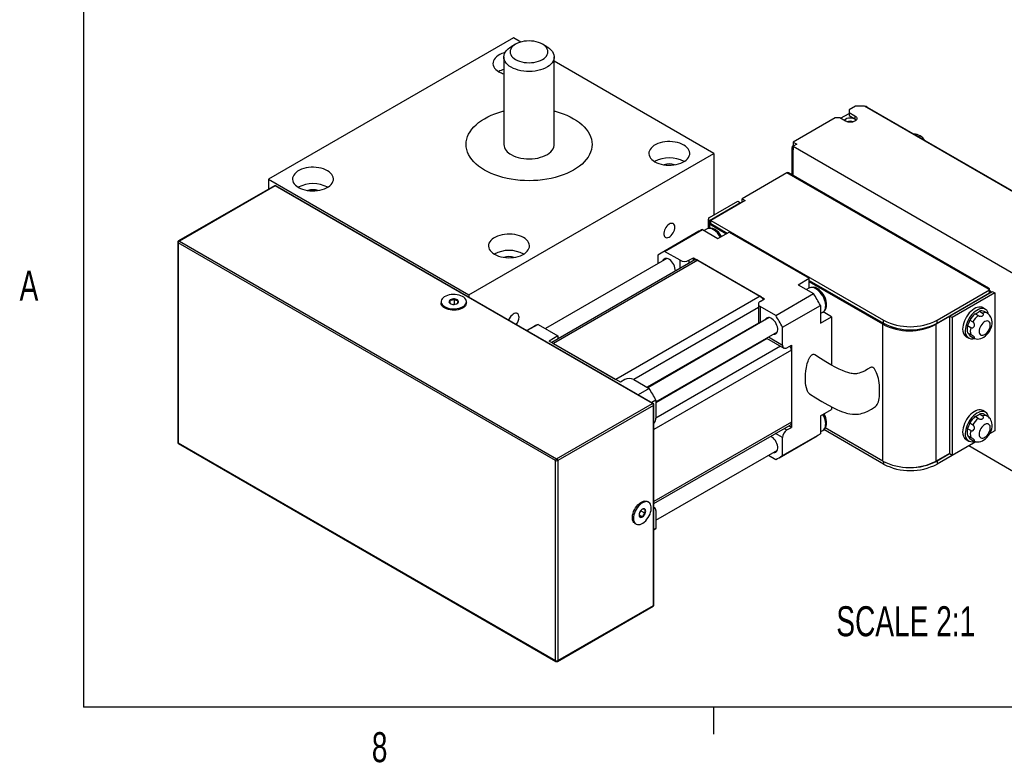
# Model space of a CAD drawing. Extents: x 11 to 421, y 5 to 275.
# Tile 1 of 7: x 11 to 89, y 6 to 65. Entities that reach past the tile are written whole.
import ezdxf
from ezdxf.enums import TextEntityAlignment as Align

# ---------------------------------------------------------------- set-up
doc = ezdxf.new("R2010")
doc.units = 0
doc.layers.get('0').update_dxf_attribs({"linetype": 'CONTINUOUS'})

msp = doc.modelspace()

# ---------------------------------------------------------------- linework, layer by layer
at = {"color": 7, "linetype": 'CONTINUOUS'}
for p, q in [((15.9068, 270.3087), (15.9068, 9.9587)), ((50.019, 63.1227), (30.5735, 51.8971)), ((50.1956, 62.6136), (49.842, 62.4094)), ((50.6086, 62.7824), (50.019, 63.1227)), ((52.6708, 62.4094), (52.3172, 62.6136)), ((49.2564, 61.5931), (49.2564, 54.6525)), ((53.2564, 54.6525), (53.2564, 61.5931)), ((65.9289, 53.9381), (53.2564, 61.2538)), ((75.9875, 56.7241), (76.6592, 57.1118)), ((77.1719, 57.6936), (76.6592, 57.3976)), ((76.6592, 57.3976), (76.6592, 57.1935)), ((76.6592, 57.1935), (77.1188, 56.9282)), ((76.6592, 57.1935), (76.6592, 56.9486)), ((77.879, 57.6936), (77.1719, 57.6936)), ((93.1525, 48.8764), (77.879, 57.6936)), ((78.0911, 57.6119), (95.592, 47.5088)), ((75.5632, 56.7649), (72.2221, 54.8361)), ((75.9168, 56.7649), (75.5632, 56.7649)), ((76.3764, 56.4996), (75.9168, 56.7649)), ((76.6592, 56.9486), (77.1188, 56.6832)), ((77.1188, 56.9282), (77.1188, 56.6832)), ((72.2221, 54.8361), (72.505, 54.6729)), ((72.2221, 54.8361), (72.2221, 54.5912)), ((46.4834, 42.7125), (65.9289, 53.9381)), ((65.9289, 53.9381), (65.9289, 49.0393)), ((72.105, 54.3871), (72.105, 52.2699)), ((72.505, 54.6729), (72.2221, 54.5096)), ((72.2221, 54.5912), (72.2928, 54.5504)), ((72.2221, 54.5503), (72.2575, 54.5708)), ((72.2221, 54.5096), (89.723, 44.4065)), ((72.2221, 54.5096), (72.2221, 54.2238)), ((71.7271, 52.3866), (68.1739, 50.3353)), ((87.6017, 43.2224), (71.7271, 52.3866)), ((87.7517, 43.2372), (71.8771, 52.4014)), ((30.5735, 51.8971), (46.4834, 42.7125)), ((30.5735, 51.8971), (30.5735, 51.1025)), ((31.0414, 51.3726), (23.44, 46.9844)), ((31.1039, 51.3664), (23.5025, 46.9782)), ((61.0498, 34.079), (31.1039, 51.3664)), ((61.1123, 34.0852), (31.1664, 51.3726)), ((65.5753, 48.8352), (67.8204, 50.1312)), ((68.4214, 50.1925), (65.6814, 48.6107)), ((67.8204, 50.1312), (68.0325, 50.0088)), ((68.1739, 50.3353), (68.4214, 50.1925)), ((68.1739, 50.0904), (68.1739, 50.3353)), ((68.1739, 50.0904), (68.2093, 50.07)), ((68.0325, 50.0088), (65.5753, 48.5903)), ((68.0325, 49.968), (68.0325, 50.0088)), ((65.4874, 48.7127), (65.4874, 47.9875)), ((65.5753, 48.3045), (65.5753, 48.5903)), ((65.6814, 48.6107), (79.3993, 40.6915)), ((65.6814, 48.3657), (65.6814, 48.6107)), ((64.7407, 47.7506), (61.7355, 46.0158)), ((62.0115, 46.1574), (65.0167, 47.8922)), ((65.0167, 47.8922), (66.2471, 47.182)), ((65.3436, 47.9303), (65.1471, 47.8169)), ((65.6814, 48.3657), (65.5753, 48.3045)), ((66.8834, 47.5493), (65.5753, 48.3045)), ((65.6814, 48.3657), (66.9895, 47.6106)), ((66.2471, 47.182), (67.131, 47.6922)), ((67.131, 47.6922), (73.4949, 44.0184)), ((23.5025, 46.9782), (53.4484, 29.6908)), ((23.3775, 46.8762), (23.3775, 30.9944)), ((53.3601, 29.5377), (23.4141, 46.8251)), ((23.4141, 46.8251), (23.4141, 30.9434)), ((63.2419, 45.4471), (62.0115, 46.1574)), ((62.1936, 45.5923), (52.551, 40.0258)), ((64.4061, 45.4718), (53.0545, 38.9187)), ((64.6561, 45.4471), (53.2009, 38.8342)), ((61.4741, 45.847), (61.4741, 45.177)), ((63.949, 45.4471), (64.3025, 45.6512)), ((64.3025, 45.6512), (69.9594, 42.3856)), ((64.3025, 45.4121), (64.3025, 45.6512)), ((64.6561, 45.4471), (69.6058, 42.5897)), ((72.611, 43.5081), (73.4949, 44.0184)), ((73.4949, 43.7326), (73.4949, 44.0184)), ((73.4949, 43.8551), (79.3993, 40.4466)), ((72.611, 43.5081), (73.8414, 42.7979)), ((73.4753, 43.236), (73.2788, 43.1226)), ((79.3285, 40.3649), (73.4949, 43.7326)), ((73.4949, 43.2451), (73.4949, 43.7326)), ((83.6419, 40.6915), (87.8138, 43.0999)), ((87.8138, 43.0999), (87.6017, 43.2224)), ((87.8138, 42.855), (87.8138, 43.0999)), ((44.9899, 42.033), (44.9899, 42.2979)), ((45.3404, 41.9773), (45.3404, 42.3754)), ((46.4834, 42.7125), (46.4834, 42.5303)), ((69.6058, 42.5897), (58.1507, 35.9768)), ((69.6058, 42.1815), (69.9594, 42.3856)), ((70.8362, 41.063), (73.8414, 42.7979)), ((83.6419, 40.4466), (87.8138, 42.855)), ((84.6318, 41.018), (88.026, 42.9774)), ((88.2381, 42.855), (84.844, 40.8956)), ((87.9017, 42.9057), (87.9017, 42.9366)), ((88.026, 42.9774), (88.2381, 42.855)), ((88.2381, 42.855), (88.2381, 31.9133)), ((44.2814, 42.1614), (44.2814, 42.0594)), ((45.2107, 41.9487), (45.3404, 41.9773)), ((45.3404, 41.9773), (45.39, 41.9541)), ((45.5331, 42.0023), (45.5728, 42.025)), ((46.2814, 42.0594), (46.2814, 42.1614)), ((69.4594, 41.9774), (69.4594, 40.3981)), ((70.8362, 41.063), (69.6058, 41.7733)), ((71.3736, 40.1322), (74.3788, 41.867)), ((74.3788, 41.867), (74.3788, 40.4463)), ((87.4863, 41.553), (87.2742, 41.6755)), ((70.3253, 40.898), (60.6828, 35.3314)), ((74.3788, 41.2173), (74.5752, 41.3307)), ((74.3788, 40.4463), (75.2627, 40.9565)), ((75.2627, 40.9565), (74.5917, 41.3438)), ((75.2627, 40.9565), (75.2627, 37.1268)), ((79.3993, 40.4466), (79.3993, 40.6915)), ((84.6318, 40.9772), (83.5712, 40.3649)), ((83.6419, 40.4466), (83.6419, 40.6915)), ((84.844, 40.8956), (84.6318, 41.018)), ((84.6318, 41.018), (84.6318, 30.0764)), ((84.844, 40.8956), (84.844, 29.9539)), ((86.2409, 40.6941), (86.4884, 40.5512)), ((86.8941, 41.0558), (86.6466, 41.1986)), ((87.0012, 41.4034), (87.2487, 41.2605)), ((87.6338, 41.2369), (87.3863, 41.3798)), ((51.6946, 40.2193), (51.0906, 39.8706)), ((51.9706, 40.3609), (51.106, 39.8617)), ((51.9706, 40.3609), (53.5545, 39.4465)), ((71.3736, 38.7114), (71.3736, 40.1322)), ((79.3285, 29.5049), (79.3285, 40.3649)), ((83.5712, 29.5049), (83.5712, 40.3649)), ((86.3111, 40.0942), (86.0636, 40.2371)), ((53.5545, 39.4465), (52.8474, 39.0383)), ((53.5545, 39.4465), (53.5545, 39.2074)), ((61.3327, 34.2055), (70.9753, 39.7721)), ((70.1092, 39.2722), (71.4772, 38.4825)), ((85.9493, 39.3805), (86.1614, 39.258)), ((86.0636, 39.6962), (86.3111, 39.5533)), ((86.4884, 39.301), (86.2409, 39.4439)), ((86.2409, 39.4439), (86.2614, 39.4312)), ((86.2614, 39.4312), (86.5089, 39.2883)), ((58.5042, 35.7727), (52.8474, 39.0383)), ((53.2009, 38.8342), (58.1507, 35.9768)), ((71.7271, 38.5072), (72.0807, 38.7113)), ((72.0807, 38.7113), (72.0807, 32.179)), ((72.0807, 38.3031), (72.0807, 32.5873)), ((58.8578, 35.9768), (58.5042, 35.7727)), ((59.5649, 35.9768), (60.7953, 35.2665)), ((60.7953, 35.2665), (59.9306, 34.7673)), ((53.4484, 29.6908), (61.0498, 34.079)), ((61.1382, 33.9259), (53.5368, 29.5377)), ((61.3327, 34.3357), (61.0055, 34.1468)), ((61.1382, 18.0442), (61.1382, 33.9259)), ((61.1748, 18.0952), (61.1748, 33.9769)), ((61.3327, 34.3357), (61.3327, 32.9149)), ((74.3788, 33.0974), (75.2627, 33.6076)), ((75.2627, 33.8084), (75.2627, 33.6076)), ((74.3788, 33.0974), (74.3788, 31.6766)), ((86.8941, 32.8904), (86.6466, 33.0332)), ((87.0012, 33.238), (87.2487, 33.0951)), ((87.4863, 33.3876), (87.2742, 33.5101)), ((87.6338, 33.0715), (87.3863, 33.2144)), ((61.1748, 26.1223), (71.9771, 32.3583)), ((71.7271, 31.9749), (72.0807, 32.179)), ((72.0807, 32.179), (71.8736, 32.2986)), ((79.3285, 29.5049), (74.7704, 32.1362)), ((86.3111, 31.9288), (86.0636, 32.0717)), ((86.2409, 32.5286), (86.4884, 32.3858)), ((71.1122, 29.773), (74.1174, 31.5079)), ((71.3736, 29.9418), (74.3788, 31.6766)), ((71.3736, 29.9418), (71.3736, 31.3625)), ((74.3788, 31.8271), (74.5752, 31.9405)), ((79.3993, 29.2599), (74.6555, 31.9985)), ((86.0636, 31.5308), (86.3111, 31.3879)), ((86.4884, 31.1356), (86.2409, 31.2785)), ((86.2409, 31.2785), (86.2614, 31.2658)), ((86.2614, 31.2658), (86.5089, 31.1229)), ((88.2381, 31.9133), (87.8169, 31.6701)), ((23.4141, 30.9434), (53.3601, 13.656)), ((23.44, 30.8862), (53.3859, 13.5987)), ((86.7293, 31.0422), (83.6419, 29.2599)), ((86.7292, 31.0423), (84.844, 29.9539)), ((85.9493, 31.215), (86.1614, 31.0926)), ((89.723, 28.6473), (86.1518, 30.7089)), ((61.3327, 24.8153), (70.9753, 30.3819)), ((70.2557, 29.9665), (70.8362, 29.6314)), ((84.6318, 30.1172), (83.5712, 29.5049)), ((84.6318, 30.0764), (83.6419, 29.5049)), ((84.844, 29.9539), (84.6318, 30.0764)), ((53.3601, 13.656), (53.3601, 29.5377)), ((53.5368, 29.5377), (53.5368, 13.656)), ((83.6419, 29.5049), (83.6419, 29.2599)), ((60.7543, 26.2388), (60.6659, 26.2898)), ((61.2291, 25.795), (61.1748, 25.8263)), ((59.995, 25.2214), (60.259, 25.069)), ((60.1417, 25.5571), (60.038, 25.4253)), ((60.1413, 25.5847), (60.1417, 25.5571)), ((60.1417, 25.5571), (60.4864, 25.3581)), ((61.3327, 25.566), (61.3327, 24.1453)), ((59.666, 24.5577), (59.7544, 24.5067)), ((61.3327, 24.1453), (61.1748, 24.0541)), ((53.5109, 13.5987), (61.1123, 17.9869)), ((53.5368, 13.656), (61.1382, 18.0442)), ((415.9568, 9.9587), (15.9068, 9.9587)), ((65.9067, 9.9587), (65.9067, 7.8048))]:
    msp.add_line(p, q, dxfattribs=at)
at = {"color": 8, "linetype": 'CONTINUOUS'}
for p, q in [((72.2221, 52.2023), (72.2221, 54.2238)), ((65.5753, 48.3045), (65.5753, 48.0003)), ((63.2419, 44.7997), (63.2419, 45.4471)), ((63.949, 45.4471), (63.949, 45.208)), ((69.4594, 41.6886), (59.565, 35.9767)), ((69.6058, 41.7733), (69.6058, 40.4826)), ((69.4594, 40.4638), (60.6258, 35.3643)), ((70.1665, 39.2391), (61.3327, 34.1394)), ((70.2557, 39.3567), (71.3736, 38.7114)), ((86.5078, 39.289), (86.4884, 39.301)), ((72.0807, 38.3031), (61.1748, 32.0072)), ((71.2272, 38.6268), (61.3327, 32.9148)), ((72.0807, 32.5873), (61.1748, 26.2915)), ((71.52, 32.0945), (71.7271, 31.9749)), ((71.3736, 31.3625), (70.8129, 31.6862)), ((86.5078, 31.1236), (86.4884, 31.1356)), ((79.3993, 29.4654), (79.3993, 29.2599))]:
    msp.add_line(p, q, dxfattribs=at)
at = {"color": 7, "linetype": 'CONTINUOUS'}
for points in [[(50.1957, 61.3891), (50.3433, 61.3144), (50.5064, 61.2514), (50.6824, 61.2013), (50.8682, 61.1649), (51.0606, 61.1428), (51.2564, 61.1354), (51.4522, 61.1428), (51.6446, 61.1649), (51.8304, 61.2013), (52.0064, 61.2514), (52.1695, 61.3144), (52.3171, 61.3891), (52.4464, 61.4742), (52.5554, 61.5684), (52.6422, 61.67), (52.7053, 61.7772), (52.7436, 61.8883), (52.7564, 62.0014), (52.7436, 62.1144), (52.7053, 62.2255), (52.6422, 62.3327), (52.5554, 62.4343), (52.4464, 62.5285), (52.3171, 62.6137), (52.1695, 62.6883), (52.0064, 62.7513), (51.8304, 62.8014), (51.6446, 62.8378), (51.4522, 62.8599), (51.2564, 62.8673), (51.0606, 62.8599), (50.8682, 62.8378), (50.6824, 62.8014), (50.5064, 62.7513), (50.3433, 62.6883), (50.1957, 62.6137), (50.0664, 62.5285), (49.9574, 62.4343), (49.8706, 62.3327), (49.8075, 62.2255), (49.7692, 62.1144), (49.7564, 62.0014), (49.7692, 61.8883), (49.8075, 61.7772), (49.8706, 61.67), (49.9574, 61.5684), (50.0664, 61.4742), (50.1957, 61.3891)], [(49.3465, 61.9357), (49.2812, 61.9176), (49.1056, 61.8576), (48.9443, 61.7854), (48.8, 61.7021), (48.675, 61.609), (48.5711, 61.5076), (48.49, 61.3995), (48.4331, 61.2863), (48.4012, 61.17), (48.3948, 61.0522), (48.414, 60.935), (48.4585, 60.82), (48.5276, 60.7091), (48.6203, 60.6042), (48.735, 60.5067), (48.8699, 60.4184)], [(49.8422, 60.7767), (49.6902, 60.8751), (49.5586, 60.9828), (49.4492, 61.0985), (49.3633, 61.2207), (49.3021, 61.3477), (49.2664, 61.4779), (49.2566, 61.6096), (49.2729, 61.7411), (49.315, 61.8706), (49.3825, 61.9966), (49.4744, 62.1173), (49.5895, 62.2311), (49.7264, 62.3366), (49.842, 62.4094)], [(52.6708, 62.4094), (52.749, 62.3616), (52.8911, 62.2583), (53.0118, 62.1464), (53.1096, 62.0273), (53.1832, 61.9025), (53.2318, 61.7737), (53.2546, 61.6425), (53.2513, 61.5107), (53.222, 61.38), (53.1671, 61.252), (53.0873, 61.1285), (52.9837, 61.011), (52.8575, 60.9012), (52.7104, 60.8003), (52.5444, 60.7098), (52.3616, 60.6308), (52.1644, 60.5644), (51.9553, 60.5113), (51.7372, 60.4724), (51.5127, 60.448), (51.285, 60.4386), (51.0568, 60.4443), (50.8313, 60.4649), (50.6113, 60.5002), (50.3997, 60.5498), (50.1993, 60.613), (50.0126, 60.6889), (49.8422, 60.7767)], [(77.1188, 56.9282), (77.1921, 56.8751), (77.2431, 56.814), (77.2693, 56.7478), (77.2693, 56.6799), (77.2431, 56.6138), (77.1921, 56.5526), (77.1188, 56.4996), (77.0269, 56.4573), (76.921, 56.4278), (76.8064, 56.4127), (76.6888, 56.4127), (76.5742, 56.4278), (76.4683, 56.4573), (76.3764, 56.4996)], [(77.1188, 56.6832), (77.1921, 56.6302), (77.2278, 56.5914)], [(61.2443, 53.2748), (61.3974, 53.1969), (61.5661, 53.1307), (61.748, 53.0772), (61.94, 53.0373), (62.1391, 53.0116), (62.3423, 53.0005), (62.5463, 53.0042), (62.7478, 53.0226), (62.9438, 53.0555), (63.1311, 53.1023), (63.3067, 53.1623), (63.468, 53.2345), (63.6123, 53.3178), (63.7373, 53.4108), (63.8412, 53.5122), (63.9223, 53.6204), (63.9792, 53.7335), (64.0111, 53.8499), (64.0175, 53.9676), (63.9983, 54.0849), (63.9538, 54.1999), (63.8847, 54.3107), (63.792, 54.4157), (63.6773, 54.5131), (63.5424, 54.6015), (63.3893, 54.6794), (63.2205, 54.7456), (63.0387, 54.7991), (62.8467, 54.839), (62.6475, 54.8647), (62.4444, 54.8758), (62.2404, 54.8721), (62.0389, 54.8536), (61.8429, 54.8208), (61.6556, 54.774), (61.4799, 54.714), (61.3187, 54.6418), (61.1744, 54.5585), (61.0493, 54.4654), (60.9454, 54.364), (60.8644, 54.2559), (60.8075, 54.1428), (60.7755, 54.0264), (60.7691, 53.9087), (60.7883, 53.7914), (60.8329, 53.6764), (60.902, 53.5656), (60.9946, 53.4606), (61.1093, 53.3632), (61.2443, 53.2748)], [(82.2261, 55.2248), (82.2407, 55.2356), (82.2643, 55.2726), (82.2604, 55.3093), (82.2304, 55.3455), (82.1766, 55.3807), (82.103, 55.4118), (82.0198, 55.4316), (81.939, 55.4345), (81.8838, 55.4224)], [(49.8422, 53.8361), (50.0126, 53.7483), (50.1993, 53.6724), (50.3997, 53.6092), (50.6113, 53.5596), (50.8313, 53.5243), (51.0568, 53.5037), (51.285, 53.498), (51.5127, 53.5074), (51.7372, 53.5318), (51.9553, 53.5707), (52.1644, 53.6238), (52.3616, 53.6902), (52.5444, 53.7692), (52.7104, 53.8597), (52.8575, 53.9606), (52.9837, 54.0705), (53.0873, 54.1879), (53.1671, 54.3114), (53.222, 54.4394), (53.2513, 54.5701), (53.2564, 54.6525)], [(32.96, 51.2338), (33.1131, 51.1559), (33.2819, 51.0897), (33.4637, 51.0362), (33.6557, 50.9963), (33.8549, 50.9706), (34.058, 50.9595), (34.262, 50.9632), (34.4635, 50.9816), (34.6595, 51.0145), (34.8468, 51.0613), (35.0224, 51.1212), (35.1837, 51.1934), (35.328, 51.2767), (35.4531, 51.3698), (35.5569, 51.4712), (35.638, 51.5793), (35.6949, 51.6925), (35.7269, 51.8088), (35.7333, 51.9266), (35.7141, 52.0439), (35.6695, 52.1588), (35.6004, 52.2697), (35.5078, 52.3746), (35.3931, 52.4721), (35.2581, 52.5604), (35.105, 52.6384), (34.9363, 52.7046), (34.7544, 52.7581), (34.5624, 52.798), (34.3633, 52.8237), (34.1601, 52.8347), (33.9561, 52.831), (33.7546, 52.8126), (33.5586, 52.7797), (33.3713, 52.733), (33.1957, 52.673), (33.0344, 52.6008), (32.8901, 52.5175), (32.7651, 52.4244), (32.6612, 52.323), (32.5801, 52.2149), (32.5232, 52.1018), (32.4913, 51.9854), (32.4849, 51.8676), (32.5041, 51.7504), (32.5486, 51.6354), (32.6177, 51.5246), (32.7104, 51.4196), (32.8251, 51.3222), (32.96, 51.2338)], [(62.8353, 48.0695), (62.8262, 48.167), (62.7995, 48.2501), (62.7561, 48.3153), (62.6978, 48.3601), (62.6271, 48.3825), (62.5468, 48.3816), (62.4603, 48.3575), (62.371, 48.3112), (62.2826, 48.2445), (62.1987, 48.1602), (62.1228, 48.0618), (62.058, 47.9533), (62.0069, 47.839), (61.9717, 47.7238), (61.9537, 47.6122), (61.9537, 47.509), (61.9717, 47.4182), (62.0069, 47.3437), (62.058, 47.2884), (62.1228, 47.2547), (62.1987, 47.2439), (62.2826, 47.2564), (62.371, 47.2918), (62.4603, 47.3486), (62.5468, 47.4244), (62.6271, 47.5163), (62.6978, 47.6203), (62.7561, 47.7323), (62.7995, 47.8476), (62.8262, 47.9616), (62.8353, 48.0695)], [(48.5164, 45.9271), (48.6694, 45.8492), (48.8382, 45.783), (49.02, 45.7295), (49.2121, 45.6896), (49.4112, 45.6639), (49.6144, 45.6528), (49.8183, 45.6565), (50.0199, 45.675), (50.2159, 45.7078), (50.4031, 45.7546), (50.5788, 45.8146), (50.74, 45.8868), (50.8843, 45.9701), (51.0094, 46.0632), (51.1133, 46.1646), (51.1943, 46.2727), (51.2513, 46.3858), (51.2832, 46.5022), (51.2896, 46.6199), (51.2704, 46.7372), (51.2259, 46.8522), (51.1568, 46.963), (51.0641, 47.068), (50.9494, 47.1654), (50.8145, 47.2538), (50.6614, 47.3317), (50.4926, 47.3979), (50.3108, 47.4514), (50.1188, 47.4913), (49.9196, 47.517), (49.7165, 47.5281), (49.5125, 47.5244), (49.3109, 47.506), (49.115, 47.4731), (48.9277, 47.4263), (48.752, 47.3663), (48.5908, 47.2941), (48.4465, 47.2108), (48.3214, 47.1177), (48.2175, 47.0163), (48.1365, 46.9082), (48.0795, 46.7951), (48.0476, 46.6787), (48.0412, 46.561), (48.0604, 46.4437), (48.1049, 46.3287), (48.1741, 46.2179), (48.2667, 46.1129), (48.3814, 46.0155), (48.5164, 45.9271)], [(62.8682, 44.584), (62.8701, 44.6129), (62.8654, 44.728), (62.8424, 44.8506), (62.8019, 44.9764), (62.7454, 45.1007), (62.6749, 45.2191), (62.5929, 45.3272), (62.5024, 45.4213), (62.4067, 45.4979), (62.3092, 45.5541), (62.2135, 45.5881), (62.1231, 45.5985), (62.0411, 45.585), (61.9705, 45.548), (61.914, 45.489), (61.8735, 45.41), (61.8724, 45.4069)], [(74.574, 41.3321), (74.6485, 41.3816), (74.7254, 41.4592), (74.7868, 41.5508), (74.8326, 41.6557), (74.8627, 41.7737), (74.8758, 41.9038), (74.871, 42.0436), (74.8484, 42.1892), (74.8088, 42.3363), (74.7535, 42.4818), (74.684, 42.6231), (74.6017, 42.7578), (74.5078, 42.8832), (74.404, 42.9972), (74.2914, 43.0974), (74.1783, 43.1771), (74.1502, 43.1939)], [(44.6514, 41.7131), (44.7841, 41.6606), (44.9297, 41.621), (45.0844, 41.5955), (45.2442, 41.5845), (45.405, 41.5886), (45.5626, 41.6075), (45.7129, 41.6407), (45.852, 41.6874), (45.9764, 41.7464), (46.0827, 41.8161), (46.1683, 41.8948), (46.2309, 41.9804), (46.2689, 42.0706), (46.2814, 42.1633), (46.2679, 42.2558), (46.2289, 42.346), (46.1653, 42.4313), (46.0789, 42.5097), (45.9718, 42.579), (45.8468, 42.6376), (45.7072, 42.6838), (45.5565, 42.7164), (45.3988, 42.7347), (45.2379, 42.7382), (45.0782, 42.7267), (44.9238, 42.7006), (44.7786, 42.6605), (44.6465, 42.6075), (44.5308, 42.5429), (44.4345, 42.4684), (44.3601, 42.386), (44.3097, 42.2978), (44.2844, 42.2061), (44.2849, 42.1132), (44.3112, 42.0215), (44.3626, 41.9335), (44.4379, 41.8514), (44.5349, 41.7773), (44.6514, 41.7131)], [(46.2814, 42.0594), (46.2784, 42.0147), (46.2531, 41.923), (46.2026, 41.8348), (46.1282, 41.7524), (46.032, 41.6779), (45.9162, 41.6134), (45.7841, 41.5603), (45.6389, 41.5202), (45.4845, 41.4941), (45.3248, 41.4826), (45.164, 41.4861), (45.0062, 41.5044), (44.8555, 41.537), (44.7159, 41.5832), (44.5909, 41.6418), (44.4838, 41.7111), (44.3974, 41.7895), (44.3338, 41.8748), (44.2948, 41.965), (44.2814, 42.0576), (44.2814, 42.0594)], [(44.9309, 42.084), (44.9742, 42.0436), (45.0254, 42.0089)], [(87.2742, 41.6755), (87.1886, 41.7135), (87.0802, 41.7354), (86.9627, 41.7337), (86.8384, 41.7086), (86.7097, 41.6605), (86.579, 41.5903), (86.449, 41.4995), (86.3222, 41.3898), (86.201, 41.2633), (86.0878, 41.1225), (85.9848, 40.9701), (85.894, 40.8091), (85.8172, 40.6426), (85.7558, 40.4739), (85.7111, 40.3063), (85.6839, 40.1429), (85.6748, 39.9871)], [(87.7384, 41.1688), (87.7043, 41.2838), (87.6511, 41.391), (87.5819, 41.479), (87.4978, 41.5461), (87.4007, 41.5911), (87.2923, 41.6129), (87.1748, 41.6113), (87.0505, 41.5861), (86.9218, 41.538), (86.7912, 41.4679), (86.6612, 41.3771), (86.5344, 41.2673), (86.4132, 41.1408), (86.3, 41), (86.197, 40.8476), (86.1062, 40.6866), (86.0293, 40.5202), (85.968, 40.3515), (85.9233, 40.1838), (85.8961, 40.0205), (85.887, 39.8646)], [(50.4609, 40.926), (50.4519, 41.0235), (50.4251, 41.1065), (50.3817, 41.1718), (50.3234, 41.2165), (50.2527, 41.2389), (50.1725, 41.238), (50.0859, 41.2139), (49.9966, 41.1676), (49.9082, 41.1009), (49.8243, 41.0167), (49.7485, 40.9182), (49.6836, 40.8097), (49.6379, 40.7092)], [(70.6541, 39.5867), (70.6802, 39.5827), (70.7669, 39.5843), (70.8435, 39.6097), (70.9073, 39.6579), (70.956, 39.7272), (70.9879, 39.8152), (71.0018, 39.9185), (70.9971, 40.0336), (70.9742, 40.1563), (70.9337, 40.282), (70.8771, 40.4063), (70.8066, 40.5247), (70.7246, 40.6329), (70.6341, 40.727), (70.5384, 40.8035), (70.441, 40.8598), (70.3453, 40.8937), (70.2548, 40.9041), (70.1728, 40.8906), (70.1023, 40.8537), (70.0457, 40.7946), (70.0053, 40.7156), (70.0042, 40.7126)], [(86.5073, 39.2903), (86.5165, 39.284), (86.6321, 39.2321), (86.7523, 39.2018), (86.8747, 39.1921), (86.998, 39.2019), (87.1217, 39.2309), (87.2452, 39.2793), (87.3679, 39.3477), (87.4875, 39.4358), (87.6006, 39.5419), (87.7035, 39.6623), (87.7941, 39.794), (87.8712, 39.9348), (87.9335, 40.0829), (87.9792, 40.2366), (88.0066, 40.3947), (88.0126, 40.5554), (87.9982, 40.6937), (87.9657, 40.822), (87.92, 40.9298)], [(86.8941, 41.0558), (86.9249, 41.0398), (86.9605, 41.025), (86.998, 41.0128), (87.0385, 41.0033), (87.0783, 40.9976), (87.1188, 40.996), (87.157, 40.9987), (87.1938, 41.0061), (87.2276, 41.0183), (87.2581, 41.0354), (87.2837, 41.0568), (87.3037, 41.0826), (87.3163, 41.1101), (87.3218, 41.14), (87.3197, 41.1681), (87.3105, 41.196), (87.2953, 41.2207), (87.2736, 41.2431), (87.2487, 41.2605)], [(87.6738, 41.2112), (87.6668, 41.2167), (87.6331, 41.2346)], [(86.3111, 40.0942), (86.3414, 40.0806), (86.3753, 40.0729), (86.4098, 40.0721), (86.4458, 40.0782), (86.4795, 40.0906), (86.5122, 40.1097), (86.5409, 40.134), (86.5663, 40.1639), (86.5869, 40.1982), (86.6025, 40.2369), (86.6118, 40.2782), (86.6147, 40.3221), (86.6109, 40.3643), (86.6004, 40.4067), (86.5852, 40.4439), (86.5647, 40.4788), (86.5416, 40.5079), (86.5149, 40.533), (86.4884, 40.5512)], [(86.983, 39.8034), (86.992, 39.7059), (87.0188, 39.6228), (87.0622, 39.5576), (87.1204, 39.5129), (87.1911, 39.4905), (87.2714, 39.4914), (87.358, 39.5154), (87.4473, 39.5618), (87.5357, 39.6284), (87.6195, 39.7127), (87.6954, 39.8111), (87.7602, 39.9197), (87.8113, 40.0339), (87.8466, 40.1492), (87.8646, 40.2607), (87.8646, 40.364), (87.8466, 40.4547), (87.8113, 40.5293), (87.7602, 40.5845), (87.6954, 40.6183), (87.6195, 40.6291), (87.5357, 40.6165), (87.4473, 40.5811), (87.358, 40.5244), (87.2714, 40.4485), (87.1911, 40.3567), (87.1204, 40.2526), (87.0622, 40.1407), (87.0188, 40.0253), (86.992, 39.9114), (86.983, 39.8034)], [(86.4884, 39.301), (86.5165, 39.2869), (86.5433, 39.2776), (86.5665, 39.2737), (86.5866, 39.2752), (86.6012, 39.2813), (86.6109, 39.292), (86.6147, 39.3059), (86.6125, 39.3231), (86.6042, 39.3424), (86.5896, 39.3638), (86.569, 39.3862), (86.5422, 39.4098), (86.512, 39.4326), (86.4773, 39.4559), (86.443, 39.4772), (86.4069, 39.4985), (86.3729, 39.518), (86.3396, 39.537), (86.3111, 39.5533)], [(73.5134, 34.8491), (73.4662, 34.8897), (73.424, 34.9417), (73.3873, 35.0013), (73.3548, 35.0674), (73.3264, 35.1381), (73.2745, 35.3116), (73.2369, 35.4992), (73.2114, 35.6997), (73.1973, 35.909), (73.1941, 36.1534), (73.2045, 36.4063), (73.2296, 36.6696), (73.2715, 36.9411), (73.3041, 37.0988), (73.3448, 37.2589), (73.4035, 37.4443), (73.4389, 37.5369), (73.4904, 37.6515), (73.5537, 37.7644), (73.5893, 37.8163), (73.629, 37.8651), (73.6645, 37.9009), (73.7027, 37.9316), (73.7245, 37.9456)], [(78.3507, 36.929), (78.1297, 36.7941), (77.9293, 36.6793), (77.7506, 36.5893), (77.5937, 36.5239), (77.4572, 36.4804), (77.3389, 36.4543), (77.2376, 36.4411), (77.1513, 36.4371), (77.0133, 36.4425), (76.9148, 36.4535), (76.837, 36.4659), (76.7069, 36.4934), (76.5596, 36.5333), (76.3722, 36.5953), (76.1458, 36.6844), (75.8847, 36.8026), (75.5962, 36.9471), (75.2118, 37.1543), (74.81, 37.3871), (74.3936, 37.6447), (73.9545, 37.9272)], [(78.7596, 33.83), (78.7947, 33.8567), (78.8481, 33.9161), (78.8976, 33.9952), (78.9424, 34.0931), (78.9821, 34.2085), (79.016, 34.3396), (79.0436, 34.4849), (79.0647, 34.6422), (79.079, 34.8096), (79.0861, 34.9846), (79.0861, 35.1651), (79.079, 35.3484), (79.0647, 35.5322), (79.0436, 35.7139), (79.016, 35.8911), (78.9821, 36.0614), (78.9424, 36.2225), (78.8976, 36.3722), (78.8481, 36.5085), (78.7947, 36.6295), (78.7381, 36.7336), (78.679, 36.8195), (78.6183, 36.8859), (78.5567, 36.9319), (78.4951, 36.957), (78.4344, 36.9607), (78.3753, 36.9431), (78.3542, 36.9313)], [(73.5133, 34.849), (74.0194, 34.5238), (74.5102, 34.2233), (74.977, 33.9577), (75.4189, 33.7267), (75.6905, 33.597), (75.934, 33.4918), (76.1446, 33.4112), (76.319, 33.3531), (76.4548, 33.3138), (76.5562, 33.2883), (76.7261, 33.2533), (76.9329, 33.2254), (77.1686, 33.2164), (77.4153, 33.2364), (77.5657, 33.2647), (77.7106, 33.3032), (77.9024, 33.37), (78.1453, 33.4778), (78.4321, 33.6323), (78.7624, 33.8318)], [(74.574, 31.9419), (74.6485, 31.9914), (74.7254, 32.069), (74.7868, 32.1606), (74.8326, 32.2655), (74.8627, 32.3834), (74.8758, 32.5136), (74.871, 32.6534), (74.8484, 32.799), (74.8088, 32.9461), (74.7535, 33.0916), (74.684, 33.2329), (74.6656, 33.263)], [(87.2742, 33.5101), (87.1886, 33.5481), (87.0802, 33.57), (86.9627, 33.5683), (86.8384, 33.5432), (86.7097, 33.4951), (86.579, 33.4249), (86.449, 33.3341), (86.3222, 33.2244), (86.201, 33.0979), (86.0878, 32.9571), (85.9848, 32.8047), (85.894, 32.6437), (85.8172, 32.4772), (85.7558, 32.3085), (85.7111, 32.1409), (85.6839, 31.9775), (85.6748, 31.8217)], [(87.7387, 33.0016), (87.7043, 33.1184), (87.6511, 33.2256), (87.5819, 33.3136), (87.4978, 33.3807), (87.4007, 33.4257), (87.2923, 33.4475), (87.1748, 33.4458), (87.0505, 33.4207), (86.9218, 33.3726), (86.7912, 33.3025), (86.6612, 33.2117), (86.5344, 33.1019), (86.4132, 32.9754), (86.3, 32.8346), (86.197, 32.6822), (86.1062, 32.5212), (86.0293, 32.3547), (85.968, 32.186), (85.9233, 32.0184), (85.8961, 31.8551), (85.887, 31.6992)], [(86.8941, 32.8904), (86.9249, 32.8744), (86.9605, 32.8596), (86.998, 32.8474), (87.0385, 32.8379), (87.0783, 32.8322), (87.1188, 32.8305), (87.157, 32.8333), (87.1938, 32.8407), (87.2276, 32.8529), (87.2581, 32.87), (87.2837, 32.8914), (87.3037, 32.9172), (87.3163, 32.9447), (87.3218, 32.9746), (87.3197, 33.0027), (87.3105, 33.0306), (87.2953, 33.0553), (87.2736, 33.0776), (87.2487, 33.0951)], [(87.6758, 33.0441), (87.6668, 33.0513), (87.6331, 33.0692)], [(86.3111, 31.9288), (86.3753, 31.9075), (86.4458, 31.9127), (86.5122, 31.9443), (86.5663, 31.9985), (86.6025, 32.0715), (86.6147, 32.1567), (86.6004, 32.2413), (86.5647, 32.3134), (86.5149, 32.3675), (86.4884, 32.3858)], [(86.5073, 31.1249), (86.5165, 31.1186), (86.6321, 31.0667), (86.7523, 31.0364), (86.8747, 31.0267), (86.998, 31.0365), (87.1217, 31.0655), (87.2452, 31.1139), (87.3679, 31.1823), (87.4875, 31.2704), (87.6006, 31.3765), (87.7035, 31.4969), (87.7941, 31.6286), (87.8712, 31.7694), (87.9335, 31.9175), (87.9792, 32.0712), (88.0066, 32.2293), (88.0126, 32.39), (87.9982, 32.5283), (87.9657, 32.6566), (87.9199, 32.7648)], [(86.983, 31.638), (86.992, 31.5405), (87.0188, 31.4574), (87.0622, 31.3922), (87.1204, 31.3475), (87.1911, 31.3251), (87.2714, 31.3259), (87.358, 31.35), (87.4473, 31.3964), (87.5357, 31.463), (87.6195, 31.5473), (87.6954, 31.6457), (87.7602, 31.7543), (87.8113, 31.8685), (87.8466, 31.9838), (87.8646, 32.0953), (87.8646, 32.1986), (87.8466, 32.2893), (87.8113, 32.3639), (87.7602, 32.4191), (87.6954, 32.4529), (87.6195, 32.4637), (87.5357, 32.4511), (87.4473, 32.4157), (87.358, 32.3589), (87.2714, 32.2831), (87.1911, 32.1913), (87.1204, 32.0872), (87.0622, 31.9753), (87.0188, 31.8599), (86.992, 31.746), (86.983, 31.638)], [(70.6541, 30.1965), (70.6802, 30.1925), (70.7669, 30.1941), (70.8435, 30.2194), (70.9073, 30.2676), (70.956, 30.337), (70.9879, 30.4249), (71.0018, 30.5283), (70.9971, 30.6434), (70.9742, 30.7661), (70.9337, 30.8918), (70.8771, 31.0161), (70.8066, 31.1345), (70.7246, 31.2427), (70.6341, 31.3367), (70.5384, 31.4133), (70.441, 31.4695), (70.4391, 31.4704)], [(86.4884, 31.1356), (86.5433, 31.1121), (86.5866, 31.1097), (86.6109, 31.1266), (86.6125, 31.1576), (86.5896, 31.1984), (86.5422, 31.2444), (86.4773, 31.2905), (86.4069, 31.3331), (86.3396, 31.3715), (86.3111, 31.3879)], [(59.666, 24.5577), (59.6449, 24.5709), (59.575, 24.6342), (59.5204, 24.7179), (59.4825, 24.82), (59.4622, 24.9376), (59.4603, 25.0679), (59.4766, 25.2073), (59.5107, 25.3524), (59.5618, 25.4993), (59.6286, 25.6443), (59.7093, 25.7835), (59.8018, 25.9134), (59.9037, 26.0307), (60.0125, 26.1322), (60.1252, 26.2154), (60.2389, 26.2781), (60.3508, 26.3186), (60.4579, 26.336), (60.5574, 26.3297), (60.6468, 26.3), (60.6659, 26.2898)], [(60.5972, 26.2848), (60.4935, 26.2792), (60.3837, 26.2502), (60.2705, 26.1984), (60.1569, 26.1252), (60.0458, 26.0326), (59.9401, 25.9228), (59.8426, 25.7988), (59.7557, 25.6638), (59.6817, 25.5212), (59.6226, 25.3748), (59.5798, 25.2284), (59.5545, 25.0856), (59.5473, 24.9503), (59.5585, 24.826), (59.5876, 24.7158), (59.6341, 24.6226), (59.6965, 24.5489), (59.7735, 24.4965), (59.8629, 24.4667), (59.9624, 24.4605), (60.0695, 24.4779), (60.1814, 24.5184), (60.2951, 24.5811), (60.4078, 24.6643), (60.5166, 24.7658), (60.6185, 24.883), (60.711, 25.013), (60.7917, 25.1522), (60.8585, 25.2972), (60.9096, 25.4441), (60.9438, 25.5892), (60.96, 25.7286), (60.9581, 25.8589), (60.9378, 25.9765), (60.8999, 26.0785), (60.8453, 26.1623), (60.7754, 26.2255), (60.6919, 26.2667), (60.5972, 26.2848)], [(59.995, 25.2214), (60.0003, 25.1712), (60.0269, 25.0836)]]:
    msp.add_lwpolyline(points, dxfattribs=at)
at = {"color": 8, "linetype": 'CONTINUOUS'}
for points in [[(47.7209, 52.6115), (47.4777, 52.7623), (47.2537, 52.9227), (47.0501, 53.092), (46.868, 53.2692), (46.7082, 53.4534), (46.5717, 53.6438), (46.4589, 53.8393), (46.3707, 54.0389), (46.3073, 54.2417), (46.2691, 54.4466), (46.2564, 54.6525), (46.2691, 54.8584), (46.3073, 55.0633), (46.3707, 55.266), (46.4589, 55.4657), (46.5717, 55.6612), (46.7082, 55.8516), (46.868, 56.0358), (47.0501, 56.213), (47.2537, 56.3823), (47.4777, 56.5427), (47.7209, 56.6935), (47.9821, 56.8339), (48.26, 56.9632), (48.5532, 57.0807), (48.8602, 57.1859), (49.1793, 57.2781), (49.2564, 57.298)], [(53.2564, 57.298), (53.3335, 57.2781), (53.6526, 57.1859), (53.9596, 57.0807), (54.2528, 56.9632), (54.5307, 56.8339), (54.7919, 56.6935), (55.0352, 56.5427), (55.2591, 56.3823), (55.4627, 56.213), (55.6448, 56.0358), (55.8046, 55.8516), (55.9412, 55.6612), (56.0539, 55.4657), (56.1421, 55.266), (56.2055, 55.0633), (56.2437, 54.8584), (56.2564, 54.6525), (56.2437, 54.4466), (56.2055, 54.2417), (56.1421, 54.0389), (56.0539, 53.8393), (55.9412, 53.6438), (55.8046, 53.4534), (55.6448, 53.2692), (55.4627, 53.092), (55.2591, 52.9227), (55.0352, 52.7623), (54.7919, 52.6115), (54.5307, 52.4711), (54.2528, 52.3418), (53.9596, 52.2243), (53.6526, 52.1191), (53.3335, 52.0269), (53.0037, 51.948), (52.6651, 51.883), (52.3192, 51.832), (51.968, 51.7954), (51.6131, 51.7734), (51.2564, 51.7661), (50.8997, 51.7734), (50.5448, 51.7954), (50.1936, 51.832), (49.8477, 51.883), (49.5091, 51.948), (49.1793, 52.0269), (48.8602, 52.1191), (48.5532, 52.2243), (48.26, 52.3418), (47.9821, 52.4711), (47.7209, 52.6115), (47.7209, 52.6115)], [(74.5752, 41.3307), (74.6059, 41.3505), (74.6781, 41.4182), (74.735, 41.5062), (74.7753, 41.6124), (74.7979, 41.7343), (74.8025, 41.8691), (74.7888, 42.0135), (74.7573, 42.1644), (74.7086, 42.318), (74.6438, 42.4707), (74.5646, 42.6191), (74.4727, 42.7597), (74.3704, 42.889), (74.2599, 43.0042), (74.144, 43.1025), (74.0252, 43.1815)], [(74.5752, 31.9405), (74.6059, 31.9603), (74.6781, 32.028), (74.735, 32.116), (74.7753, 32.2221), (74.7979, 32.3441), (74.8025, 32.4788), (74.7888, 32.6233), (74.7573, 32.7741), (74.7086, 32.9277), (74.6438, 33.0805), (74.5752, 33.2108)]]:
    msp.add_lwpolyline(points, dxfattribs=at)
at = {"color": 7, "linetype": 'CONTINUOUS'}
for centre, radius, start, end in [((49.783, 58.837), 1.8435, 106.598702, 120.309013), ((49.8066, 62.0767), 1.9046, 240.540182, 253.208235), ((77.8388, 57.1529), 0.5237, 61.19839, 81.197476), ((76.7492, 56.0346), 0.7075, 49.295948, 132.202354), ((76.7476, 55.6265), 0.8603, 72.855696, 107.144304), ((81.7628, 54.4049), 1.0719, 31.466989, 88.538388), ((50.2812, 54.7694), 1.0315, 186.510457, 244.809684), ((72.2841, 54.3871), 0.1746, 110.783421, 249.216579), ((62.3933, 51.1176), 2.4612, 61.713808, 118.286192), ((62.3933, 51.7912), 1.3032, 71.865935, 108.134065), ((71.815, 52.2639), 0.1509, 65.692881, 125.617577), ((31.1039, 51.2644), 0.125, 60.002688, 119.997312), ((34.1091, 49.0766), 2.4612, 61.713808, 118.286192), ((34.1091, 49.7502), 1.3032, 71.865935, 108.134065), ((65.6218, 48.7127), 0.131, 110.783421, 249.216579), ((66.308, 45.0352), 3.1353, 114.322127, 119.993644), ((65.6505, 47.3772), 0.6298, 54.244237, 119.407969), ((65.281, 46.6693), 1.4247, 28.427979, 58.825065), ((23.5025, 46.8762), 0.125, 119.997312, 180), ((23.606, 46.8164), 0.1921, 122.605478, 177.394522), ((49.6654, 43.77), 2.4612, 61.713808, 118.286192), ((63.3014, 43.3032), 3.1322, 114.320025, 125.690727), ((49.6654, 44.4436), 1.3032, 71.865935, 108.134065), ((63.5954, 46.1294), 0.7685, 242.609672, 297.390328), ((64.5096, 45.2427), 0.2515, 54.382423, 114.307119), ((73.7822, 42.6828), 0.6298, 54.244237, 119.407969), ((87.6845, 43.1209), 0.131, 350.785963, 129.203285), ((87.7663, 42.9344), 0.1334, 346.035381, 69.123979), ((45.0596, 42.1636), 0.1513, 117.413187, 211.736761), ((44.5505, 42.304), 0.4395, 329.948491, 359.201456), ((45.2752, 41.8389), 0.5404, 83.066774, 121.859501), ((45.0831, 42.7081), 0.4206, 257.206842, 307.719434), ((45.3337, 41.9818), 0.3937, 40.779882, 89.031175), ((45.6313, 42.6171), 0.3782, 219.727925, 270.083132), ((45.5031, 42.1593), 0.1513, 297.413187, 31.736761), ((45.0396, 42.2872), 0.5941, 333.810501, 355.339446), ((69.2241, 41.9777), 0.7213, 28.8568, 58.045371), ((60.0613, 34.2214), 16.231, 28.102602, 31.897398), ((45.229, 42.3411), 0.3937, 220.779882, 269.031175), ((45.2876, 42.4839), 0.5404, 263.066774, 301.859501), ((69.6833, 41.9774), 0.2183, 110.783421, 249.216579), ((87.1674, 40.9608), 0.4727, 62.412891, 110.58836), ((49.4999, 40.9713), 0.9621, 320.550696, 357.297936), ((57.0561, 32.4865), 16.231, 28.102602, 31.897398), ((81.5206, 44.7745), 4.6012, 242.546028, 297.453972), ((84.8744, 40.9614), 1.3925, 328.656714, 348.931926), ((87.8147, 39.8443), 1.7885, 130.777855, 151.633002), ((88.0622, 39.7014), 1.7885, 130.777855, 151.633002), ((86.4288, 41.9854), 0.8163, 285.472839, 314.521785), ((87.0224, 40.3918), 1.0471, 30.931663, 51.518409), ((53.2619, 37.5038), 3.1353, 114.322127, 119.993644), ((81.4499, 44.4479), 4.6012, 242.546028, 297.453972), ((81.5206, 44.5296), 4.6012, 242.546028, 297.453972), ((86.3342, 39.92), 0.6628, 174.192658, 234.495162), ((86.4395, 39.7636), 0.5617, 169.641432, 288.967621), ((87.0774, 39.9666), 1.0492, 165.063652, 194.936348), ((87.3249, 39.8238), 1.0492, 165.063652, 194.936348), ((85.8768, 39.3785), 0.37, 10.191132, 55.040425), ((71.5891, 38.6764), 0.2184, 170.785963, 309.203285), ((71.3516, 38.276), 0.7296, 2.123619, 30.977841), ((73.8246, 37.7497), 0.2199, 54.523796, 117.058508), ((59.2114, 35.2944), 0.7685, 62.609672, 117.390328), ((47.0152, 26.69), 16.231, 28.102602, 31.897398), ((60.9463, 33.9172), 0.1921, 2.605478, 57.394522), ((61.0498, 33.9769), 0.125, 0, 60.002688), ((60.5688, 32.9501), 0.7647, 322.423903, 357.360717), ((87.8147, 31.6789), 1.7885, 130.777855, 151.633002), ((88.0622, 31.536), 1.7885, 130.777855, 151.633002), ((86.4288, 33.82), 0.8163, 285.472839, 314.521785), ((87.1674, 32.7954), 0.4727, 62.412891, 110.58836), ((87.2422, 32.4162), 0.7625, 27.216041, 55.376388), ((71.8429, 32.557), 0.2398, 304.056351, 7.25583), ((87.0774, 31.8012), 1.0492, 165.063652, 194.936348), ((84.8744, 32.796), 1.3925, 328.656714, 348.931926), ((72.1412, 31.3276), 0.7684, 122.605478, 177.394522), ((72.5504, 34.2221), 3.1341, 299.999854, 305.689724), ((86.3342, 31.7546), 0.6628, 174.192658, 234.495162), ((86.4395, 31.5982), 0.5617, 169.641432, 288.967621), ((85.8768, 31.2131), 0.37, 10.191132, 55.040425), ((87.3249, 31.6583), 1.0492, 165.063652, 194.936348), ((23.5025, 30.9944), 0.125, 180, 240.002688), ((69.5463, 32.4856), 3.1322, 294.320025, 305.690727), ((53.552, 29.529), 0.1921, 122.605478, 177.394522), ((53.4484, 29.7083), 0.1921, 242.609672, 297.390328), ((53.3449, 29.529), 0.1921, 2.605478, 57.394522), ((81.4499, 33.5879), 4.6012, 242.546028, 297.453972), ((81.5206, 33.343), 4.6012, 242.546028, 297.453972), ((81.5948, 33.3711), 4.3747, 268.558238, 297.90063), ((61.1131, 25.6013), 0.2224, 350.886784, 73.874773), ((60.3223, 25.24), 0.3343, 153.851377, 207.894758), ((60.5691, 25.1911), 0.581, 123.350437, 160.264846), ((60.1208, 24.7248), 0.3709, 68.134974, 104.675318), ((60.1505, 25.1973), 0.168, 222.609313, 310.200979), ((60.3582, 25.5481), 0.168, 42.609313, 130.200979), ((60.3437, 25.3176), 0.3709, 68.134974, 104.675318), ((59.9396, 25.5543), 0.581, 303.350437, 340.264846), ((60.6937, 24.961), 0.448, 117.565003, 166.05028), ((60.7768, 25.5145), 0.3297, 153.446713, 208.299423), ((60.1864, 25.5055), 0.3343, 333.851377, 27.894758), ((59.5006, 26.6962), 3.1407, 302.214435, 305.686093), ((61.0498, 18.0952), 0.125, 299.997312, 0), ((53.4484, 13.8266), 0.1921, 242.609672, 297.390328), ((53.4484, 13.707), 0.125, 240.002688, 299.997312)]:
    msp.add_arc(centre, radius, start, end, dxfattribs=at)
at = {"color": 8, "linetype": 'CONTINUOUS'}
for centre, radius, start, end in [((31.0673, 51.3153), 0.0629, 54.382423, 114.307119), ((31.1405, 51.3153), 0.0629, 65.692881, 125.617577), ((65.5726, 47.4392), 0.542, 53.690296, 114.999246), ((65.0399, 46.5164), 1.6052, 29.028034, 57.874711), ((23.4659, 46.9271), 0.0629, 54.382423, 114.307119), ((23.44, 46.8824), 0.0629, 185.694799, 245.625342), ((73.7043, 42.7448), 0.542, 53.690296, 114.999246), ((87.4149, 40.818), 0.4727, 62.378795, 110.590111), ((61.0865, 34.0279), 0.0629, 65.692881, 125.617577), ((61.1123, 33.9832), 0.0629, 294.374658, 354.305201), ((87.4149, 32.6526), 0.4727, 62.378795, 110.590111), ((23.44, 31.0007), 0.0629, 185.694799, 245.625342), ((23.4753, 30.9367), 0.0616, 173.701152, 234.986667), ((61.0788, 18.0366), 0.0599, 304.056351, 7.25583), ((61.1123, 18.1014), 0.0629, 294.374658, 354.305201), ((53.4195, 13.6484), 0.0599, 172.74417, 235.943649), ((53.4774, 13.6484), 0.0599, 304.056351, 7.25583)]:
    msp.add_arc(centre, radius, start, end, dxfattribs=at)

# ---------------------------------------------------------------- texts
at = {"color": 7, "linetype": 'CONTINUOUS', "width": 0.7}
for s, height, p in [('A', 2.3813, (10.8207, 41.529)), ('SCALE 2:1', 2.38125, (75.6457, 14.8802)), ('8', 2.3813, (38.7801, 4.8797))]:
    msp.add_text(s, height=height, dxfattribs=at).set_placement(p, align=Align.BOTTOM_LEFT)

doc.saveas('drawing.dxf')
